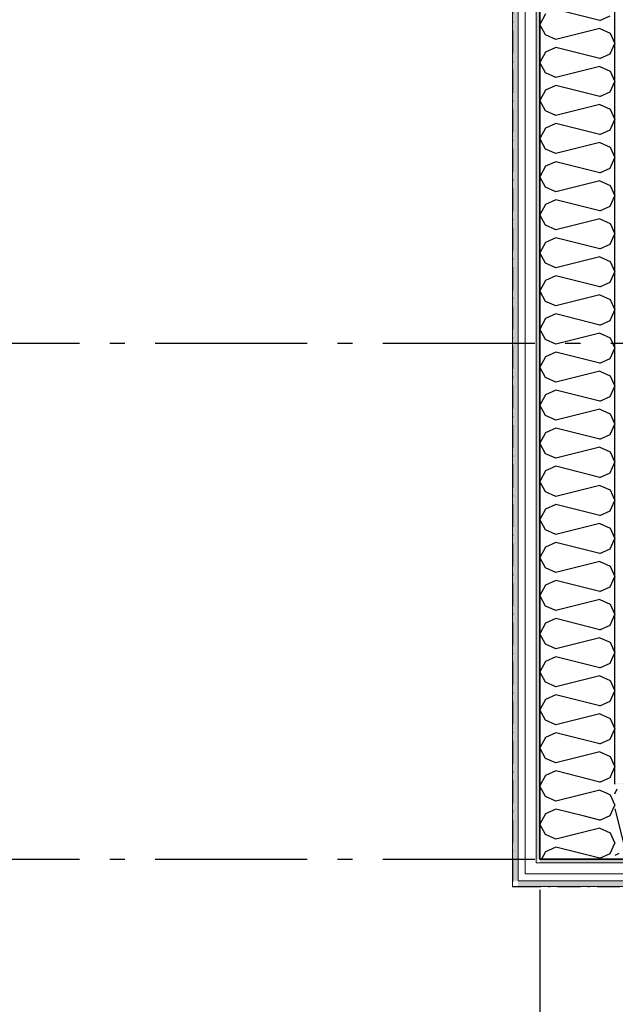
# Model space of a CAD drawing. Header units: millimetres. Extents: x -150 to 340869, y -1115 to 365939.
# Tile 91 of 193: x 306738 to 308700, y 342960 to 346203. Entities that reach past the tile are written whole.
import ezdxf
from ezdxf.enums import TextEntityAlignment as Align

# ---------------------------------------------------------------- set-up
doc = ezdxf.new("R2010")
doc.units = ezdxf.units.MM
doc.header["$LTSCALE"] = 0.5
doc.header["$MEASUREMENT"] = 0
for name, pattern in [('Akselinje', [1500, 1000, -200, 100, -200]), ('Over snittplan', [260, 150, -50, 10, -50]), ('PLINE', [0])]:
    doc.linetypes.add(name, pattern=pattern)
for name, color, linetype in [('232- Ikke-bærende yttervegger (Skravur)(Nye konstruksjoner)', 7, 'Continuous'), ('232- Ikke-bærende yttervegger(Nye konstruksjoner)', 7, 'Continuous'), ('255- Gulvoverflate(Nye konstruksjoner)', 7, 'Continuous'), ('82-- Modullinjer(Nye konstruksjoner)', 7, 'Continuous'), ('842-M___1_50 Målsetting bygning(Nye konstruksjoner)', 7, 'Continuous')]:
    doc.layers.add(name, color=color, linetype=linetype)
doc.layers.add('235- Utvendig kledning og overflate(Nye konstruksjoner)', color=7, linetype='Continuous', lineweight=0)
doc.styles.add('GENERATED_STYLE_2', font='arial.ttf')
doc.styles.add('GENERATED_STYLE_4', font='arial.ttf')
doc.dimstyles.new('GENERATED_STYLE__3', dxfattribs={"dimtxt": 100, "dimasz": 95, "dimexe": 0.18, "dimexo": 0.0625, "dimgap": 0, "dimtad": 1, "dimdec": 0, "dimzin": 0, "dimdsep": 46, "dimtxsty": 'GENERATED_STYLE_2', "dimblk": 'ARROWHEAD_6', "dimblk1": 'ARROWHEAD_6', "dimblk2": 'ARROWHEAD_6', "dimcen": 0.09, "dimse1": 1, "dimse2": 1, "dimclrd": 256, "dimclre": 256, "dimclrt": 256, "dimadec": 1, "dimazin": 0, "dimtfac": 1, "dimtdec": 4, "dimtmove": 0, "dimatfit": 3, "dimfxl": 1, "dimtolj": 1, "dimtzin": 0, "dimarcsym": 0})
pattern_1 = [(314.999954, (0, 0), (56.568588, 56.568497), [80, 0])]
pattern_2 = [(0, (0, 0), (0, 43.30127), [0, -25]), (0, (12.5, 21.65), (0, 43.30127), [0, -25])]

# ---------------------------------------------------------------- blocks, each defined once
blk = doc.blocks.new('*X41')
at = {"layer": '232- Ikke-bærende yttervegger (Skravur)(Nye konstruksjoner)', "linetype": 'PLINE'}
for p, q in [((308669.5, 343656.4), (308682.7, 343650.4)), ((308682.7, 343650.4), (308698.9, 343616.2)), ((308682.7, 343581.9), (308698.9, 343616.2)), ((308649.1, 343566.6), (308593.6, 343580.5)), ((308649.1, 343566.6), (308682.7, 343581.9)), ((308649.1, 343540.3), (308521.4, 343508.4)), ((308649.1, 343540.3), (308682.7, 343525)), ((308682.7, 343525), (308698.9, 343490.7)), ((308503.6, 343477.5), (308479.7, 343466.7)), ((308649.1, 343441.2), (308503.6, 343477.5)), ((308682.7, 343456.5), (308698.9, 343490.7)), ((308463.3, 343450.3), (308456.4, 343437.8)), ((308649.1, 343441.2), (308682.7, 343456.5))]:
    blk.add_line(p, q, dxfattribs=at)
blk = doc.blocks.new('*X44')
at = {"layer": '232- Ikke-bærende yttervegger (Skravur)(Nye konstruksjoner)', "linetype": 'PLINE'}
for p, q in [((308649.1, 346201.2), (308503.6, 346237.5)), ((308470, 346222.2), (308450.9, 346188)), ((308649.1, 346201.2), (308682.7, 346216.4)), ((308470, 346153.7), (308450.9, 346188)), ((308649.1, 346174.8), (308503.6, 346138.4)), ((308649.1, 346174.8), (308682.7, 346159.5)), ((308682.7, 346159.5), (308698.9, 346125.2)), ((308503.6, 346138.4), (308470, 346153.7)), ((308470, 346096.8), (308450.9, 346062.5)), ((308503.6, 346112.1), (308470, 346096.8)), ((308649.1, 346075.7), (308503.6, 346112.1)), ((308682.7, 346091), (308698.9, 346125.2)), ((308470, 346028.3), (308450.9, 346062.5)), ((308649.1, 346075.7), (308682.7, 346091)), ((308649.1, 346049.3), (308503.6, 346013)), ((308649.1, 346049.3), (308682.7, 346034.1)), ((308682.7, 346034.1), (308698.9, 345999.8)), ((308503.6, 346013), (308470, 346028.3)), ((308682.7, 345965.5), (308698.9, 345999.8)), ((308470, 345971.3), (308450.9, 345937.1)), ((308503.6, 345986.6), (308470, 345971.3)), ((308649.1, 345950.2), (308503.6, 345986.6)), ((308649.1, 345950.2), (308682.7, 345965.5)), ((308470, 345902.8), (308450.9, 345937.1)), ((308503.6, 345887.5), (308470, 345902.8)), ((308649.1, 345923.9), (308503.6, 345887.5)), ((308649.1, 345923.9), (308682.7, 345908.6)), ((308682.7, 345908.6), (308698.9, 345874.3)), ((308682.7, 345840.1), (308698.9, 345874.3)), ((308470, 345845.9), (308450.9, 345811.6)), ((308503.6, 345861.2), (308470, 345845.9)), ((308649.1, 345824.8), (308503.6, 345861.2)), ((308649.1, 345824.8), (308682.7, 345840.1)), ((308470, 345777.4), (308450.9, 345811.6)), ((308503.6, 345762.1), (308470, 345777.4)), ((308649.1, 345798.4), (308503.6, 345762.1)), ((308649.1, 345798.4), (308682.7, 345783.1)), ((308682.7, 345783.1), (308698.9, 345748.9)), ((308682.7, 345714.6), (308698.9, 345748.9)), ((308470, 345720.4), (308450.9, 345686.2)), ((308503.6, 345735.7), (308470, 345720.4)), ((308649.1, 345699.3), (308503.6, 345735.7)), ((308649.1, 345699.3), (308682.7, 345714.6)), ((308470, 345651.9), (308450.9, 345686.2)), ((308649.1, 345673), (308503.6, 345636.6)), ((308649.1, 345673), (308682.7, 345657.7)), ((308503.6, 345636.6), (308470, 345651.9)), ((308682.7, 345657.7), (308698.9, 345623.4)), ((308503.6, 345610.3), (308470, 345595)), ((308649.1, 345573.9), (308503.6, 345610.3)), ((308682.7, 345589.2), (308698.9, 345623.4)), ((308470, 345595), (308450.9, 345560.7)), ((308649.1, 345573.9), (308682.7, 345589.2)), ((308470, 345526.4), (308450.9, 345560.7)), ((308649.1, 345547.5), (308503.6, 345511.2)), ((308649.1, 345547.5), (308682.7, 345532.2)), ((308503.6, 345511.2), (308470, 345526.4)), ((308682.7, 345532.2), (308698.9, 345498)), ((308503.6, 345484.8), (308470, 345469.5)), ((308649.1, 345448.4), (308503.6, 345484.8)), ((308682.7, 345463.7), (308698.9, 345498)), ((308470, 345469.5), (308450.9, 345435.3)), ((308649.1, 345448.4), (308682.7, 345463.7)), ((308470, 345401), (308450.9, 345435.3)), ((308649.1, 345422.1), (308503.6, 345385.7)), ((308649.1, 345422.1), (308682.7, 345406.8)), ((308503.6, 345385.7), (308470, 345401)), ((308682.7, 345406.8), (308698.9, 345372.5)), ((308503.6, 345359.3), (308470, 345344.1)), ((308649.1, 345323), (308503.6, 345359.3)), ((308682.7, 345338.3), (308698.9, 345372.5)), ((308470, 345344.1), (308450.9, 345309.8)), ((308649.1, 345323), (308682.7, 345338.3)), ((308470, 345275.5), (308450.9, 345309.8)), ((308649.1, 345296.6), (308503.6, 345260.3)), ((308649.1, 345296.6), (308682.7, 345281.3)), ((308503.6, 345260.3), (308470, 345275.5)), ((308682.7, 345281.3), (308698.9, 345247.1)), ((308470, 345218.6), (308450.9, 345184.3)), ((308503.6, 345233.9), (308470, 345218.6)), ((308649.1, 345197.5), (308503.6, 345233.9)), ((308682.7, 345212.8), (308698.9, 345247.1)), ((308649.1, 345197.5), (308682.7, 345212.8)), ((308470, 345150.1), (308450.9, 345184.3)), ((308649.1, 345171.2), (308503.6, 345134.8)), ((308649.1, 345171.2), (308682.7, 345155.9)), ((308682.7, 345155.9), (308698.9, 345121.6)), ((308503.6, 345134.8), (308470, 345150.1)), ((308682.7, 345087.4), (308698.9, 345121.6)), ((308470, 345093.2), (308450.9, 345058.9)), ((308503.6, 345108.4), (308470, 345093.2)), ((308649.1, 345072.1), (308503.6, 345108.4)), ((308470, 345024.6), (308450.9, 345058.9)), ((308649.1, 345072.1), (308682.7, 345087.4)), ((308503.6, 345009.3), (308470, 345024.6)), ((308649.1, 345045.7), (308503.6, 345009.3)), ((308649.1, 345045.7), (308682.7, 345030.4)), ((308682.7, 345030.4), (308698.9, 344996.2)), ((308682.7, 344961.9), (308698.9, 344996.2)), ((308470, 344967.7), (308450.9, 344933.4)), ((308503.6, 344983), (308470, 344967.7)), ((308649.1, 344946.6), (308503.6, 344983)), ((308649.1, 344946.6), (308682.7, 344961.9)), ((308470, 344899.2), (308450.9, 344933.4)), ((308503.6, 344883.9), (308470, 344899.2)), ((308649.1, 344920.3), (308503.6, 344883.9)), ((308649.1, 344920.3), (308682.7, 344905)), ((308682.7, 344905), (308698.9, 344870.7)), ((308682.7, 344836.5), (308698.9, 344870.7)), ((308470, 344842.2), (308450.9, 344808)), ((308503.6, 344857.5), (308470, 344842.2)), ((308649.1, 344821.2), (308503.6, 344857.5)), ((308649.1, 344821.2), (308682.7, 344836.5)), ((308470, 344773.7), (308450.9, 344808)), ((308503.6, 344758.4), (308470, 344773.7)), ((308649.1, 344794.8), (308503.6, 344758.4)), ((308649.1, 344794.8), (308682.7, 344779.5)), ((308682.7, 344779.5), (308698.9, 344745.3)), ((308503.6, 344732.1), (308470, 344716.8)), ((308649.1, 344695.7), (308503.6, 344732.1)), ((308682.7, 344711), (308698.9, 344745.3)), ((308470, 344716.8), (308450.9, 344682.5)), ((308649.1, 344695.7), (308682.7, 344711)), ((308470, 344648.3), (308450.9, 344682.5)), ((308649.1, 344669.4), (308503.6, 344633)), ((308649.1, 344669.4), (308682.7, 344654.1)), ((308503.6, 344633), (308470, 344648.3)), ((308682.7, 344654.1), (308698.9, 344619.8)), ((308503.6, 344606.6), (308470, 344591.3)), ((308649.1, 344570.3), (308503.6, 344606.6)), ((308682.7, 344585.5), (308698.9, 344619.8)), ((308470, 344591.3), (308450.9, 344557.1)), ((308649.1, 344570.3), (308682.7, 344585.5)), ((308470, 344522.8), (308450.9, 344557.1)), ((308649.1, 344543.9), (308503.6, 344507.5)), ((308649.1, 344543.9), (308682.7, 344528.6)), ((308503.6, 344507.5), (308470, 344522.8)), ((308682.7, 344528.6), (308698.9, 344494.4)), ((308503.6, 344481.2), (308470, 344465.9)), ((308649.1, 344444.8), (308503.6, 344481.2)), ((308682.7, 344460.1), (308698.9, 344494.4)), ((308470, 344465.9), (308450.9, 344431.6)), ((308649.1, 344444.8), (308682.7, 344460.1)), ((308470, 344397.4), (308450.9, 344431.6)), ((308649.1, 344418.4), (308503.6, 344382.1)), ((308649.1, 344418.4), (308682.7, 344403.2)), ((308503.6, 344382.1), (308470, 344397.4)), ((308682.7, 344403.2), (308698.9, 344368.9)), ((308503.6, 344355.7), (308470, 344340.4)), ((308649.1, 344319.4), (308503.6, 344355.7)), ((308682.7, 344334.6), (308698.9, 344368.9)), ((308470, 344340.4), (308450.9, 344306.2)), ((308649.1, 344319.4), (308682.7, 344334.6)), ((308470, 344271.9), (308450.9, 344306.2)), ((308649.1, 344293), (308503.6, 344256.6)), ((308649.1, 344293), (308682.7, 344277.7)), ((308682.7, 344277.7), (308698.9, 344243.4)), ((308503.6, 344256.6), (308470, 344271.9)), ((308470, 344215), (308450.9, 344180.7)), ((308503.6, 344230.3), (308470, 344215)), ((308649.1, 344193.9), (308503.6, 344230.3)), ((308682.7, 344209.2), (308698.9, 344243.4)), ((308470, 344146.5), (308450.9, 344180.7)), ((308649.1, 344193.9), (308682.7, 344209.2)), ((308649.1, 344167.5), (308503.6, 344131.2)), ((308649.1, 344167.5), (308682.7, 344152.3)), ((308682.7, 344152.3), (308698.9, 344118)), ((308503.6, 344131.2), (308470, 344146.5)), ((308682.7, 344083.7), (308698.9, 344118)), ((308470, 344089.5), (308450.9, 344055.3)), ((308503.6, 344104.8), (308470, 344089.5)), ((308649.1, 344068.4), (308503.6, 344104.8)), ((308649.1, 344068.4), (308682.7, 344083.7)), ((308470, 344021), (308450.9, 344055.3)), ((308503.6, 344005.7), (308470, 344021)), ((308649.1, 344042.1), (308503.6, 344005.7)), ((308649.1, 344042.1), (308682.7, 344026.8)), ((308682.7, 344026.8), (308698.9, 343992.5)), ((308682.7, 343958.3), (308698.9, 343992.5)), ((308470, 343964.1), (308450.9, 343929.8)), ((308503.6, 343979.4), (308470, 343964.1)), ((308649.1, 343943), (308503.6, 343979.4)), ((308649.1, 343943), (308682.7, 343958.3)), ((308470, 343895.6), (308450.9, 343929.8)), ((308503.6, 343880.3), (308470, 343895.6)), ((308649.1, 343916.6), (308503.6, 343880.3)), ((308649.1, 343916.6), (308682.7, 343901.3)), ((308682.7, 343901.3), (308698.9, 343867.1)), ((308682.7, 343832.8), (308698.9, 343867.1)), ((308470, 343838.6), (308450.9, 343804.4)), ((308503.6, 343853.9), (308470, 343838.6)), ((308649.1, 343817.5), (308503.6, 343853.9)), ((308649.1, 343817.5), (308682.7, 343832.8)), ((308470, 343770.1), (308450.9, 343804.4)), ((308649.1, 343791.2), (308503.6, 343754.8)), ((308649.1, 343791.2), (308682.7, 343775.9)), ((308503.6, 343754.8), (308470, 343770.1)), ((308682.7, 343775.9), (308698.9, 343741.6)), ((308503.6, 343728.5), (308470, 343713.2)), ((308649.1, 343692.1), (308503.6, 343728.5)), ((308682.7, 343707.4), (308698.9, 343741.6)), ((308470, 343713.2), (308454.8, 343685.8)), ((308649.1, 343692.1), (308682.7, 343707.4))]:
    blk.add_line(p, q, dxfattribs=at)
blk = doc.blocks.new('*X45')
at = {"layer": '232- Ikke-bærende yttervegger (Skravur)(Nye konstruksjoner)', "linetype": 'PLINE'}
for p, q in [((308454.8, 343685.8), (308450.9, 343678.9)), ((308470, 343644.6), (308450.9, 343678.9)), ((308649.1, 343665.7), (308503.6, 343629.4)), ((308649.1, 343665.7), (308669.5, 343656.4)), ((308503.6, 343629.4), (308470, 343644.6)), ((308503.6, 343603), (308470, 343587.7)), ((308593.6, 343580.5), (308503.6, 343603)), ((308470, 343587.7), (308450.9, 343553.5)), ((308470, 343519.2), (308450.9, 343553.5)), ((308503.6, 343503.9), (308470, 343519.2)), ((308521.4, 343508.4), (308503.6, 343503.9)), ((308479.7, 343466.7), (308470, 343462.3)), ((308470, 343462.3), (308463.3, 343450.3))]:
    blk.add_line(p, q, dxfattribs=at)
blk = doc.blocks.new('*X50')
at = {"layer": '232- Ikke-bærende yttervegger (Skravur)(Nye konstruksjoner)', "linetype": 'PLINE'}
for p, q in [((308698.9, 343653.7), (308706.2, 343669.6)), ((308698.9, 343604), (308727.2, 343490.6)), ((308712, 343457), (308698.9, 343449.7))]:
    blk.add_line(p, q, dxfattribs=at)
blk = doc.blocks.new('Standard grid marker[18]', base_point=(308450.9, 363787.1))
at = {"layer": '82-- Modullinjer(Nye konstruksjoner)', "linetype": 'Akselinje'}
blk.add_line((308450.9, 363587.1), (308450.9, 339987.1), dxfattribs=at)
at = {"layer": '82-- Modullinjer(Nye konstruksjoner)', "style": 'GENERATED_STYLE_4'}
for tag, p in [('AC_MarkerText_1_0', (308450.9, 363965.3)), ('AC_MarkerText_1_1', (308450.9, 339715.3))]:
    blk.add_attdef(tag, text='', height=100, rotation=360, dxfattribs=at).set_placement(p, align=Align.TOP_CENTER)
blk = doc.blocks.new('Standard grid marker[30]', base_point=(306234.8, 343437.9))
at = {"layer": '82-- Modullinjer(Nye konstruksjoner)', "linetype": 'Akselinje'}
blk.add_line((306434.8, 343437.9), (320034.8, 343437.9), dxfattribs=at)
at = {"layer": '82-- Modullinjer(Nye konstruksjoner)', "style": 'GENERATED_STYLE_4'}
blk.add_attdef('AC_MarkerText_1', text='', height=100, dxfattribs=at).set_placement((306109.8, 343491), align=Align.TOP_CENTER)
blk = doc.blocks.new('Standard grid marker[31]', base_point=(306234.8, 345137.8))
at = {"layer": '82-- Modullinjer(Nye konstruksjoner)', "linetype": 'Akselinje'}
blk.add_line((306434.8, 345137.8), (320034.8, 345137.8), dxfattribs=at)
at = {"layer": '82-- Modullinjer(Nye konstruksjoner)', "style": 'GENERATED_STYLE_4'}
blk.add_attdef('AC_MarkerText_1', text='', height=100, dxfattribs=at).set_placement((306109.8, 345191), align=Align.TOP_CENTER)
blk = doc.blocks.new('*D144')
at = {"layer": '842-M___1_50 Målsetting bygning(Nye konstruksjoner)', "linetype": 'PLINE'}
for p, q in [((309207.5, 349277.8), (309307.5, 349177.8)), ((309351.3, 349227.8), (309163.8, 349227.8)), ((309257.5, 343685.8), (309257.5, 349227.8)), ((309207.5, 343735.8), (309307.5, 343635.8)), ((309351.3, 343685.8), (309163.8, 343685.8))]:
    blk.add_line(p, q, dxfattribs=at)
at = {"layer": '842-M___1_50 Målsetting bygning(Nye konstruksjoner)', "char_height": 100, "attachment_point": 7, "rotation": 90, "style": 'GENERATED_STYLE_2'}
for s, insert in [('\\A1;{\\pql;\\fArial|b0|i0|c0|p0;\\W1.000000;220}', (309097.5, 349223.4)), ('\\A1;{\\pql;\\fArial|b0|i0|c0|p0;\\W1.000000;5\xa0542}', (309237.5, 346285.2))]:
    blk.add_mtext(s, dxfattribs=dict(at, insert=insert))
blk = doc.blocks.new('ARROWHEAD_6')
at = {"linetype": 'Continuous'}
for p, q in [((-0.5, -0.5), (0.5, 0.5)), ((0, 0), (-1, 0))]:
    blk.add_line(p, q, dxfattribs=at)

msp = doc.modelspace()

# ---------------------------------------------------------------- hatches: boundary and pattern name
at = {"layer": '232- Ikke-bærende yttervegger (Skravur)(Nye konstruksjoner)', "linetype": 'Continuous'}
h = msp.add_hatch(dxfattribs=at)
h.set_pattern_fill('Skrålinjer_2', color=256, style=0, pattern_type=2)
h.set_pattern_definition(pattern_1)
h.paths.add_polyline_path([(308379.9, 343366.8), (308379.9, 354428.8), (308360.9, 354428.8), (308360.9, 343366.8)])
h = msp.add_hatch(dxfattribs=at)
h.set_pattern_fill('Prikker_tett', color=256, style=0, pattern_type=2)
h.set_pattern_definition(pattern_2)
h.paths.add_polyline_path([(308438.9, 343437.8), (308450.9, 343437.8), (308450.9, 354357.8), (308438.9, 354357.8)])
for points in [[(308699.9, 343686.8), (308699.9, 354108.8), (308698.9, 354108.8), (308698.9, 343686.8)], [(308699.9, 343686.8), (308698.9, 343685.8), (308699.9, 343685.8)], [(308698.9, 343686.8), (308698.9, 343685.8), (308699.9, 343686.8)], [(308699.9, 343686.8), (308699.9, 343685.8), (319753.4, 343685.8), (319752.7, 343686.8)]]:
    msp.add_hatch(color=256, dxfattribs=at).paths.add_polyline_path(points)
h = msp.add_hatch(dxfattribs=at)
h.set_pattern_fill('Prikker_tett', color=256, style=0, pattern_type=2)
h.set_pattern_definition(pattern_2)
h.paths.add_polyline_path([(308450.9, 343437.8), (308438.9, 343425.8), (308450.9, 343425.8)])
h = msp.add_hatch(dxfattribs=at)
h.set_pattern_fill('Prikker_tett', color=256, style=0, pattern_type=2)
h.set_pattern_definition(pattern_2)
h.paths.add_polyline_path([(308438.9, 343437.8), (308438.9, 343425.8), (308450.9, 343437.8)])
h = msp.add_hatch(dxfattribs=at)
h.set_pattern_fill('Prikker_tett', color=256, style=0, pattern_type=2)
h.set_pattern_definition(pattern_2)
h.paths.add_polyline_path([(319612.2, 343437.8), (308450.9, 343437.8), (308450.9, 343425.8), (319620.9, 343425.8)])
h = msp.add_hatch(dxfattribs=at)
h.set_pattern_fill('Skrålinjer_2', color=256, style=0, pattern_type=2)
h.set_pattern_definition(pattern_1)
h.paths.add_polyline_path([(308379.9, 343366.8), (308360.9, 343347.8), (308379.9, 343347.8)])
h = msp.add_hatch(dxfattribs=at)
h.set_pattern_fill('Skrålinjer_2', color=256, style=0, pattern_type=2)
h.set_pattern_definition(pattern_1)
h.paths.add_polyline_path([(308360.9, 343366.8), (308360.9, 343347.8), (308379.9, 343366.8)])
h = msp.add_hatch(dxfattribs=at)
h.set_pattern_fill('Skrålinjer_2', color=256, style=0, pattern_type=2)
h.set_pattern_definition([(45, (0, 0), (-56.568542, 56.568542), [80, 0])])
h.paths.add_polyline_path([(319567.4, 343366.8), (308379.9, 343366.8), (308379.9, 343347.8), (319581.2, 343347.8)])

# ---------------------------------------------------------------- linework, layer by layer
at = {"layer": '232- Ikke-bærende yttervegger(Nye konstruksjoner)', "linetype": 'PLINE'}
for p, q in [((308450.9, 354109.8), (308450.9, 343685.8)), ((308698.9, 343685.8), (308698.9, 354108.8)), ((308450.9, 343685.8), (308450.9, 343437.8)), ((308698.9, 343685.8), (308699.9, 343685.8)), ((308698.9, 343685.8), (308699.9, 343685.8)), ((308450.9, 343437.8), (308698.9, 343437.8)), ((308450.9, 343437.8), (308698.9, 343437.8)), ((308698.9, 343437.8), (319627, 343437.8))]:
    msp.add_line(p, q, dxfattribs=at)
at = {"layer": '232- Ikke-bærende yttervegger(Nye konstruksjoner)', "linetype": 'Over snittplan', "flags": 128}
for points in [[(308360.9, 354357.8), (308360.9, 343347.8)], [(308360.9, 343347.8), (308379.9, 343347.8)], [(308379.9, 343347.8), (319581.2, 343347.8)]]:
    msp.add_lwpolyline(points, dxfattribs=at)
at = {"layer": '235- Utvendig kledning og overflate(Nye konstruksjoner)', "linetype": 'PLINE'}
for p, q in [((308379.9, 354405.8), (308379.9, 343389.8)), ((308402.9, 354369.8), (308402.9, 343425.8)), ((308438.9, 354357.8), (308438.9, 343437.8)), ((308438.9, 343437.8), (308438.9, 343425.8)), ((308402.9, 343425.8), (308402.9, 343389.8)), ((308438.9, 343425.8), (308450.9, 343425.8)), ((308438.9, 343425.8), (308450.9, 343425.8)), ((308450.9, 343425.8), (319620.9, 343425.8)), ((308379.9, 343389.8), (308379.9, 343366.8)), ((308402.9, 343389.8), (308438.9, 343389.8)), ((308438.9, 343389.8), (319602.6, 343389.8)), ((308379.9, 343366.8), (308402.9, 343366.8)), ((308379.9, 343366.8), (308402.9, 343366.8)), ((308402.9, 343366.8), (319590.8, 343366.8))]:
    msp.add_line(p, q, dxfattribs=at)
at = {"layer": '235- Utvendig kledning og overflate(Nye konstruksjoner)', "linetype": 'PLINE', "flags": 128}
for points in [[(308360.9, 354428.8), (308360.9, 343347.8)], [(308360.9, 343347.8), (308379.9, 343347.8)], [(308379.9, 343347.8), (319581.2, 343347.8)]]:
    msp.add_lwpolyline(points, dxfattribs=at)
at = {"layer": '255- Gulvoverflate(Nye konstruksjoner)', "linetype": 'PLINE', "flags": 128}
msp.add_lwpolyline([(308450.9, 354357.8), (312050.9, 354357.8), (325191, 354357.8), (332914.5, 343727.4), (335030.5, 340814.9), (326196.1, 334396.3), (323365.9, 338291.7), (321018.9, 341522.1), (319627, 343437.8), (314670.9, 343437.8), (308450.9, 343437.8), (308450.9, 349447.8), (312260.9, 349447.8), (312260.9, 352047.8), (308450.9, 352047.8)], close=True, dxfattribs=at)
msp.add_lwpolyline([(308450.9, 354357.8), (312050.9, 354357.8), (325191, 354357.8), (332914.5, 343727.4), (335030.5, 340814.9), (326196.1, 334396.3), (323365.9, 338291.7), (321018.9, 341522.1), (319627, 343437.8), (314670.9, 343437.8), (308450.9, 343437.8), (308450.9, 349447.8), (312260.9, 349447.8), (312260.9, 352047.8), (308450.9, 352047.8)], close=True, dxfattribs=at)

# ---------------------------------------------------------------- block references
at = {"layer": '232- Ikke-bærende yttervegger(Nye konstruksjoner)'}
for name in ['*X44', '*X45', '*X50', '*X41']:
    msp.add_blockref(name, (0, 0), dxfattribs=at)
at = {"layer": '82-- Modullinjer(Nye konstruksjoner)', "linetype": 'PLINE'}
for name, p in [('Standard grid marker[18]', (308450.9, 363787.1)), ('Standard grid marker[31]', (306234.8, 345137.8)), ('Standard grid marker[30]', (306234.8, 343437.9))]:
    msp.add_blockref(name, p, dxfattribs=at)

# ---------------------------------------------------------------- dimensions: what is measured, and where the dimension line sits
at = {"layer": '842-M___1_50 Målsetting bygning(Nye konstruksjoner)', "linetype": 'Continuous'}
dim = msp.add_linear_dim(base=(309257.5, 349227.8), p1=(314226.1, 343685.8), p2=(308550.9, 349227.8), angle=90, dimstyle='GENERATED_STYLE__3', dxfattribs=at)
dim.commit()
dim.dimension.update_dxf_attribs({"geometry": '*D144', "text_midpoint": (309187.5, 346456.8), "dimtype": 160, "text_rotation": 90})

doc.saveas('drawing.dxf')
